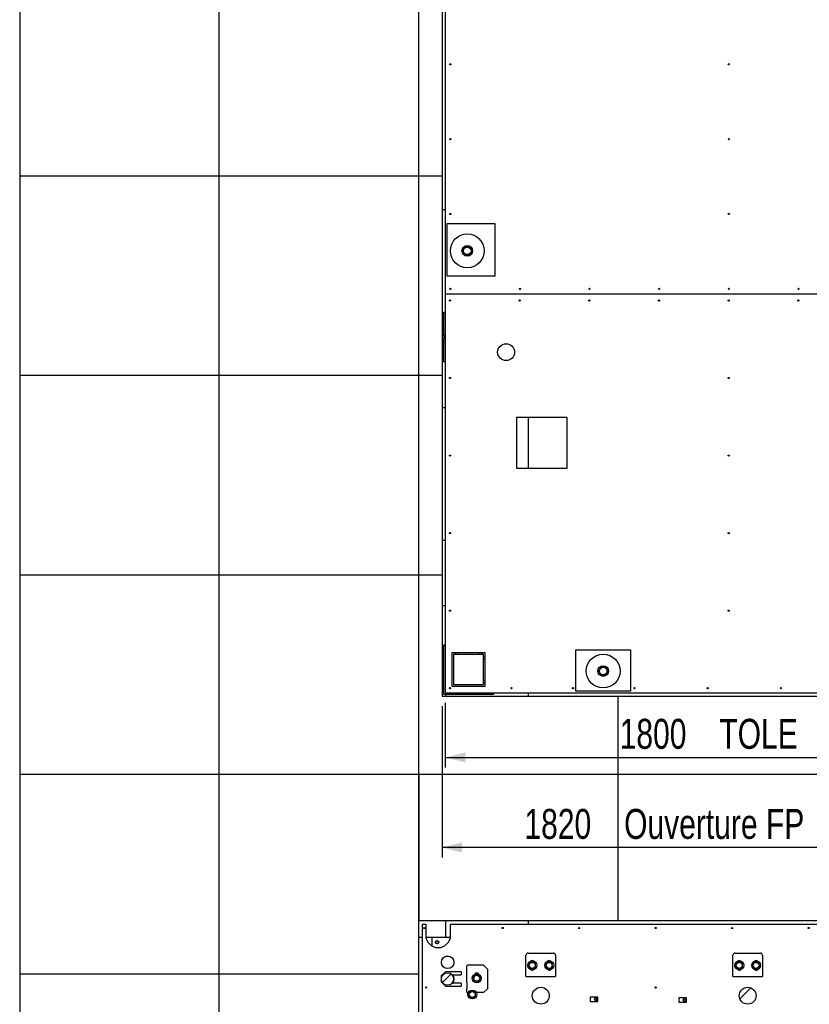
# Model space of a CAD drawing. Header units: millimetres. Extents: x 0 to 841, y 0 to 594.
# Tile 8 of 84: x 214 to 293, y 196 to 295. Entities that reach past the tile are written whole.
import ezdxf

# ---------------------------------------------------------------- set-up
doc = ezdxf.new("R2010")
doc.units = ezdxf.units.MM
doc.layers.add('COTES', color=1, linetype='Continuous')
doc.layers.add('TRAIT-FINS', color=9, linetype='Continuous')
doc.layers.add('TRAIT-FORT', color=4, linetype='Continuous', lineweight=25)
doc.styles.add('SLDTEXTSTYLE0', font='TXT', dxfattribs={"width": 0.75})
doc.dimstyles.new('SLDDIMSTYLE0', dxfattribs={"dimtxt": 3, "dimasz": 2, "dimexe": 0, "dimexo": 0.0625, "dimgap": 0.75, "dimtad": 1, "dimdec": 0, "dimlfac": 30, "dimrnd": 1e-09, "dimzin": 12, "dimdsep": 46, "dimtxsty": 'SLDTEXTSTYLE0', "dimsah": 1, "dimcen": 0.09, "dimadec": 0, "dimazin": 3, "dimtfac": 1, "dimtdec": 0, "dimtofl": 0, "dimtmove": 0, "dimatfit": 3, "dimfxl": 0, "dimfrac": 2, "dimtolj": 1, "dimtzin": 12, "dimarcsym": 0})

# ---------------------------------------------------------------- blocks, each defined once
blk = doc.blocks.new('_D_39')
at = {"layer": 'COTES', "color": 1}
for p, q in [((257.012, 226.383), (257.012, 219.913)), ((317.012, 226.383), (317.012, 219.913)), ((257.012, 220.913), (317.012, 220.913))]:
    blk.add_line(p, q, dxfattribs=at)
for points in [[(257.012, 220.913), (259.012, 220.413), (259.012, 221.413)], [(317.012, 220.913), (315.012, 221.413), (315.012, 220.413)]]:
    blk.add_solid(points, dxfattribs=at)
at = {"layer": 'COTES', "color": 1, "char_height": 3, "attachment_point": 1, "style": 'SLDTEXTSTYLE0'}
for s, insert in [('1800', (274.485, 224.78)), ('TOLE', (284.476, 224.78))]:
    blk.add_mtext(s, dxfattribs=dict(at, insert=insert))
blk = doc.blocks.new('_D_41')
at = {"layer": 'COTES', "color": 1}
for p, q in [((256.679, 226.05), (256.679, 210.885)), ((317.346, 226.05), (317.346, 210.885)), ((317.346, 211.885), (256.679, 211.885))]:
    blk.add_line(p, q, dxfattribs=at)
for points in [[(256.679, 211.885), (258.679, 211.385), (258.679, 212.385)], [(317.346, 211.885), (315.346, 212.385), (315.346, 211.385)]]:
    blk.add_solid(points, dxfattribs=at)
at = {"layer": 'COTES', "color": 1, "char_height": 3, "attachment_point": 1, "style": 'SLDTEXTSTYLE0'}
for s, insert in [('1820', (264.942, 215.752)), ('Ouverture FP', (274.934, 215.752))]:
    blk.add_mtext(s, dxfattribs=dict(at, insert=insert))

msp = doc.modelspace()

# ---------------------------------------------------------------- hatches: boundary and pattern name
at = {"layer": 'TRAIT-FINS'}
h = msp.add_hatch(dxfattribs=at)
h.set_pattern_fill('ANSI31', color=9, angle=3e-322, style=0)
edge = h.paths.add_edge_path(flags=0)
edge.add_arc((263.1, 261.53), 0.847, 0, 360)
h = msp.add_hatch(dxfattribs=at)
h.set_pattern_fill('ANSI31', color=9, angle=3e-322, style=0)
edge = h.paths.add_edge_path(flags=0)
edge.add_arc((257.244, 200.376), 0.63, 0, 360)
h = msp.add_hatch(dxfattribs=at)
h.set_pattern_fill('ANSI31', color=9, angle=3e-322, style=0)
edge = h.paths.add_edge_path(flags=0)
edge.add_arc((257.244, 198.71), 0.63, 0, 360)
h = msp.add_hatch(dxfattribs=at)
h.set_pattern_fill('ANSI31', color=9, angle=3e-322, style=0)
edge = h.paths.add_edge_path(flags=0)
edge.add_arc((266.576, 197.033), 0.847, 0, 360)
h = msp.add_hatch(dxfattribs=at)
h.set_pattern_fill('ANSI31', color=9, angle=3e-322, style=0)
edge = h.paths.add_edge_path(flags=0)
edge.add_arc((287.318, 197.033), 0.847, 0, 360)

# ---------------------------------------------------------------- linework, layer by layer
at = {"layer": 'TRAIT-FORT', "color": 4, "linetype": 'Continuous', "lineweight": 25}
for p, q in [((257.012, 306.047), (257.012, 267.387)), ((214.35, 299.221), (214.35, 279.221)), ((234.35, 279.221), (234.35, 299.221)), ((254.35, 279.221), (254.35, 299.221)), ((256.679, 299.221), (256.679, 279.221)), ((214.35, 279.221), (234.35, 279.221)), ((214.35, 279.221), (214.35, 259.221)), ((234.35, 279.221), (254.35, 279.221)), ((234.35, 259.221), (234.35, 279.221)), ((254.35, 279.221), (256.679, 279.221)), ((254.35, 259.221), (254.35, 279.221)), ((256.679, 279.221), (256.679, 259.221)), ((256.679, 275.821), (257.012, 275.821)), ((257.2, 269.149), (257.2, 274.441)), ((257.2, 274.441), (261.962, 274.441)), ((261.962, 274.441), (261.962, 269.149)), ((261.962, 269.149), (257.2, 269.149)), ((257.012, 267.387), (257.012, 267.38)), ((257.012, 267.387), (314.012, 267.387)), ((257.012, 267.38), (314.012, 267.38)), ((257.012, 267.38), (257.012, 227.383)), ((256.846, 265.55), (257.012, 265.55)), ((256.846, 263.216), (256.846, 265.55)), ((256.846, 263.216), (256.846, 262.883)), ((256.846, 263.216), (257.012, 263.216)), ((257.012, 262.883), (256.846, 262.883)), ((256.846, 260.55), (256.846, 262.883)), ((256.846, 262.488), (256.679, 262.488)), ((257.012, 260.55), (256.846, 260.55)), ((214.35, 259.221), (234.35, 259.221)), ((214.35, 259.221), (214.35, 239.221)), ((234.35, 259.221), (254.35, 259.221)), ((234.35, 239.221), (234.35, 259.221)), ((254.35, 259.221), (256.679, 259.221)), ((254.35, 239.221), (254.35, 259.221)), ((256.679, 259.221), (256.679, 239.221)), ((256.679, 255.988), (257.012, 255.988)), ((269.24, 254.989), (264.161, 254.989)), ((264.161, 254.989), (264.161, 249.909)), ((265.333, 249.909), (265.333, 254.989)), ((269.24, 249.909), (269.24, 254.989)), ((264.161, 249.909), (269.24, 249.909)), ((257.012, 242.654), (256.679, 242.654)), ((214.35, 239.221), (234.35, 239.221)), ((214.35, 239.221), (214.35, 219.221)), ((234.35, 239.221), (254.35, 239.221)), ((234.35, 219.221), (234.35, 239.221)), ((254.35, 239.221), (256.679, 239.221)), ((254.35, 219.221), (254.35, 239.221)), ((256.679, 239.221), (256.679, 227.05)), ((256.679, 236.154), (257.012, 236.154)), ((256.846, 232.216), (257.012, 232.216)), ((256.846, 227.217), (256.846, 232.216)), ((261.012, 231.383), (257.679, 231.383)), ((257.679, 231.383), (257.679, 228.05)), ((257.846, 231.216), (257.846, 228.217)), ((260.846, 231.216), (257.846, 231.216)), ((258.012, 231.383), (258.012, 231.216)), ((258.279, 231.383), (258.279, 231.216)), ((260.412, 231.383), (260.412, 231.216)), ((260.679, 231.383), (260.679, 231.216)), ((260.846, 228.217), (260.846, 231.216)), ((260.846, 231.05), (261.012, 231.05)), ((261.012, 228.05), (261.012, 231.383)), ((270.085, 231.687), (275.588, 231.687)), ((270.085, 227.56), (270.085, 231.687)), ((275.588, 231.687), (275.588, 227.56)), ((260.846, 230.783), (261.012, 230.783)), ((257.679, 228.05), (261.012, 228.05)), ((257.846, 228.217), (260.846, 228.217)), ((260.846, 228.65), (261.012, 228.65)), ((260.846, 228.383), (261.012, 228.383)), ((256.679, 227.05), (274.35, 227.05)), ((261.846, 227.217), (256.846, 227.217)), ((257.012, 227.383), (317.012, 227.383)), ((257.033, 227.217), (257.033, 227.05)), ((261.846, 227.383), (261.846, 227.217)), ((265.333, 227.05), (265.333, 227.383)), ((275.588, 227.56), (270.085, 227.56)), ((274.35, 219.221), (274.35, 227.05)), ((274.35, 227.05), (294.35, 227.05)), ((214.35, 219.221), (234.35, 219.221)), ((214.35, 219.221), (214.35, 199.221)), ((234.35, 219.221), (254.35, 219.221)), ((234.35, 199.221), (234.35, 219.221)), ((254.35, 219.221), (274.35, 219.221)), ((254.35, 199.221), (254.35, 219.221)), ((254.35, 219.221), (254.35, 204.55)), ((274.35, 219.221), (294.35, 219.221)), ((274.35, 204.55), (274.35, 219.221)), ((274.35, 204.55), (254.35, 204.55)), ((257.033, 204.55), (257.033, 202.883)), ((265.333, 204.216), (265.333, 204.55)), ((294.35, 204.55), (274.35, 204.55)), ((254.692, 204.216), (254.692, 167.553)), ((254.692, 204.216), (255.044, 204.216)), ((255.044, 204.216), (255.044, 203.1)), ((257.544, 203.1), (257.544, 204.216)), ((257.544, 204.216), (321.692, 204.216)), ((254.692, 202.854), (254.35, 202.854)), ((255.692, 202.854), (255.069, 202.854)), ((255.692, 202.004), (255.692, 202.883)), ((255.692, 202.883), (257.525, 202.883)), ((265.091, 198.948), (265.091, 201.085)), ((265.303, 201.297), (267.843, 201.297)), ((268.054, 201.085), (268.054, 198.948)), ((285.834, 198.948), (285.834, 201.085)), ((286.046, 201.297), (288.586, 201.297)), ((288.798, 201.085), (288.798, 198.948)), ((257.028, 199.436), (256.605, 199.013)), ((258.601, 199.436), (257.028, 199.436)), ((258.601, 199.436), (258.601, 199.139)), ((259.17, 199.68), (259.17, 200.036)), ((259.17, 199.054), (259.17, 199.68)), ((260.838, 200.092), (259.255, 200.092)), ((261.262, 199.669), (260.838, 200.092)), ((261.262, 197.764), (261.262, 199.669)), ((214.35, 199.221), (234.35, 199.221)), ((214.35, 199.221), (214.35, 179.221)), ((234.35, 199.221), (254.35, 199.221)), ((234.35, 179.221), (234.35, 199.221)), ((254.35, 179.221), (254.35, 199.221)), ((256.605, 199.013), (256.605, 198.42)), ((256.605, 198.42), (257.028, 197.997)), ((257.705, 199.139), (258.601, 199.139)), ((259.17, 199.054), (259.17, 199.047)), ((259.17, 198.386), (259.17, 199.047)), ((259.17, 198.386), (259.17, 198.379)), ((259.17, 198.379), (259.17, 197.753)), ((265.091, 198.948), (268.054, 198.948)), ((285.834, 198.948), (288.798, 198.948)), ((257.028, 197.997), (258.601, 197.997)), ((258.601, 198.294), (257.717, 198.294)), ((258.601, 198.294), (258.601, 197.997)), ((259.17, 197.397), (259.17, 197.753)), ((260.838, 197.341), (261.262, 197.764)), ((259.301, 197.341), (259.255, 197.341)), ((260.838, 197.341), (260.12, 197.341)), ((271.526, 196.901), (271.526, 196.461)), ((272.284, 196.893), (271.526, 196.901)), ((271.526, 196.461), (272.284, 196.461)), ((272.284, 196.461), (272.284, 196.893)), ((280.419, 196.82), (280.419, 196.38)), ((281.176, 196.811), (280.419, 196.82)), ((281.176, 196.38), (281.176, 196.811)), ((280.419, 196.38), (281.176, 196.38))]:
    msp.add_line(p, q, dxfattribs=at)
for centre, radius in [((257.512, 290.383), 0.0567), ((285.429, 290.383), 0.0567), ((257.512, 282.884), 0.0567), ((285.429, 282.884), 0.0567), ((257.512, 275.385), 0.0567), ((285.429, 275.385), 0.0567), ((259.211, 271.689), 1.693), ((259.211, 271.689), 0.533), ((259.211, 271.689), 0.38), ((257.512, 267.887), 0.0567), ((264.491, 267.887), 0.0567), ((271.471, 267.887), 0.0567), ((278.45, 267.887), 0.0567), ((285.429, 267.887), 0.0567), ((292.408, 267.887), 0.0567), ((257.479, 266.713), 0.0567), ((264.462, 266.713), 0.0567), ((271.446, 266.713), 0.0567), ((278.429, 266.713), 0.0567), ((285.412, 266.713), 0.0567), ((292.396, 266.713), 0.0567), ((263.1, 261.53), 0.847), ((257.479, 258.941), 0.0567), ((285.412, 258.941), 0.0567), ((257.479, 251.168), 0.0567), ((285.412, 251.168), 0.0567), ((257.479, 243.395), 0.0567), ((285.412, 243.395), 0.0567), ((257.479, 235.623), 0.0567), ((285.412, 235.623), 0.0567), ((272.836, 229.571), 1.693), ((272.836, 229.571), 0.533), ((272.836, 229.571), 0.38), ((257.479, 227.85), 0.0567), ((263.646, 227.85), 0.0567), ((269.812, 227.85), 0.0567), ((275.979, 227.85), 0.0567), ((283.312, 227.85), 0.0567), ((290.646, 227.85), 0.0567), ((254.892, 203.816), 0.0567), ((262.759, 203.816), 0.0567), ((270.426, 203.816), 0.0567), ((278.092, 203.816), 0.0567), ((285.759, 203.816), 0.0567), ((293.426, 203.816), 0.0567), ((256.192, 202.383), 0.167), ((256.192, 202.383), 0.143), ((257.244, 200.383), 0.63), ((257.244, 200.376), 0.63), ((265.73, 200.069), 0.45), ((265.73, 200.069), 0.301), ((267.424, 200.069), 0.45), ((267.424, 200.069), 0.301), ((286.474, 200.069), 0.45), ((286.474, 200.069), 0.301), ((288.167, 200.069), 0.45), ((288.167, 200.069), 0.301), ((257.244, 198.71), 0.63), ((260.166, 198.783), 0.45), ((260.166, 198.783), 0.301), ((255.092, 197.856), 0.0567), ((259.711, 197.154), 0.45), ((259.711, 197.154), 0.301), ((266.576, 197.033), 0.847), ((278.092, 197.856), 0.0567), ((287.318, 197.033), 0.847), ((272.073, 196.681), 0.111), ((280.966, 196.6), 0.111)]:
    msp.add_circle(centre, radius, dxfattribs=at)
for centre, radius, start, end in [((256.294, 203.1), 1.25, 180, 0), ((265.303, 201.085), 0.212, 90, 180.00003), ((265.726, 200.281), 0.265, 50.99946, 131.32847), ((267.419, 200.281), 0.265, 51.78939, 130.53908), ((267.843, 201.085), 0.212, 359.99997, 90), ((286.046, 201.085), 0.212, 90, 180.00003), ((286.469, 200.281), 0.265, 54.78434, 127.54593), ((288.163, 200.281), 0.265, 51.6987, 130.62966), ((288.586, 201.085), 0.212, 359.99997, 90), ((265.726, 199.858), 0.265, 220.7347, 316.94309), ((267.419, 199.858), 0.265, 226.62715, 311.0463), ((286.469, 199.858), 0.265, 228.65802, 309.01409), ((288.163, 199.858), 0.265, 226.84992, 310.82338), ((257.244, 198.716), 0.63, 317.89289, 42.10711), ((260.154, 199.097), 0.224, 23.27272, 161.25588)]:
    msp.add_arc(centre, radius, start, end, dxfattribs=at)
for centre, start_param, end_param in [((259.255, 200.036), 1.570796, 3.141593), ((259.255, 197.397), 3.141593, 4.712389)]:
    msp.add_ellipse(centre, major_axis=(0.0847, 0), ratio=0.666667, start_param=start_param, end_param=end_param, dxfattribs=at)
for points, knots in [([(258.983, 272.091), (258.962, 272.056), (258.921, 271.986), (258.861, 271.883), (258.803, 271.784), (258.767, 271.723), (258.749, 271.692)], [0, 0, 0, 0, 0.264522, 0.535055, 0.765371, 1, 1, 1, 1]), ([(258.977, 271.291), (258.963, 271.316), (258.934, 271.367), (258.885, 271.453), (258.831, 271.549), (258.784, 271.631), (258.757, 271.679), (258.749, 271.692)], [0, 0, 0, 0, 0.192118, 0.386155, 0.637835, 0.896803, 1, 1, 1, 1]), ([(258.983, 272.091), (259.023, 272.09), (259.104, 272.09), (259.224, 272.089), (259.339, 272.088), (259.409, 272.088), (259.445, 272.088)], [0, 0, 0, 0, 0.264636, 0.534972, 0.765401, 1, 1, 1, 1]), ([(259.439, 271.288), (259.46, 271.322), (259.501, 271.392), (259.561, 271.496), (259.619, 271.595), (259.655, 271.655), (259.673, 271.686)], [0, 0, 0, 0, 0.2645222, 0.5351231, 0.7653711, 1, 1, 1, 1]), ([(259.673, 271.686), (259.658, 271.711), (259.63, 271.762), (259.581, 271.848), (259.526, 271.944), (259.479, 272.027), (259.452, 272.074), (259.445, 272.088)], [0, 0, 0, 0, 0.1921154, 0.3861491, 0.6382971, 0.8972606, 1, 1, 1, 1]), ([(259.439, 271.288), (259.399, 271.288), (259.318, 271.289), (259.198, 271.289), (259.083, 271.29), (259.013, 271.291), (258.977, 271.291)], [0, 0, 0, 0, 0.264637, 0.534973, 0.765268, 1, 1, 1, 1]), ([(272.608, 229.972), (272.588, 229.938), (272.547, 229.868), (272.486, 229.764), (272.428, 229.665), (272.392, 229.604), (272.374, 229.574)], [0, 0, 0, 0, 0.264451, 0.534842, 0.765038, 1, 1, 1, 1]), ([(272.608, 229.972), (272.648, 229.972), (272.729, 229.971), (272.849, 229.97), (272.964, 229.97), (273.034, 229.969), (273.07, 229.969)], [0, 0, 0, 0, 0.2645384, 0.5349134, 0.7653699, 1, 1, 1, 1]), ([(273.298, 229.567), (273.284, 229.593), (273.255, 229.643), (273.206, 229.73), (273.151, 229.826), (273.104, 229.908), (273.078, 229.956), (273.07, 229.969)], [0, 0, 0, 0, 0.192117, 0.386153, 0.638304, 0.896739, 1, 1, 1, 1]), ([(272.603, 229.172), (272.588, 229.197), (272.559, 229.248), (272.511, 229.334), (272.456, 229.43), (272.409, 229.513), (272.382, 229.56), (272.374, 229.574)], [0, 0, 0, 0, 0.192116, 0.38615, 0.638298, 0.897196, 1, 1, 1, 1]), ([(273.065, 229.169), (273.024, 229.169), (272.943, 229.17), (272.823, 229.171), (272.709, 229.172), (272.638, 229.172), (272.603, 229.172)], [0, 0, 0, 0, 0.264637, 0.534977, 0.765271, 1, 1, 1, 1]), ([(273.065, 229.169), (273.085, 229.204), (273.126, 229.274), (273.187, 229.377), (273.244, 229.476), (273.28, 229.537), (273.298, 229.567)], [0, 0, 0, 0, 0.2648586, 0.534869, 0.7654781, 1, 1, 1, 1]), ([(265.685, 200.432), (265.66, 200.413), (265.609, 200.374), (265.533, 200.317), (265.46, 200.262), (265.416, 200.229), (265.393, 200.212)], [0, 0, 0, 0, 0.264822, 0.535057, 0.765516, 1, 1, 1, 1]), ([(265.685, 200.432), (265.714, 200.42), (265.773, 200.395), (265.861, 200.358), (265.945, 200.323), (265.996, 200.301), (266.022, 200.29)], [0, 0, 0, 0, 0.264755, 0.534912, 0.76536, 1, 1, 1, 1]), ([(267.378, 200.432), (267.353, 200.413), (267.302, 200.374), (267.226, 200.317), (267.154, 200.262), (267.109, 200.229), (267.087, 200.212)], [0, 0, 0, 0, 0.264822, 0.535057, 0.765516, 1, 1, 1, 1]), ([(267.378, 200.432), (267.408, 200.42), (267.467, 200.395), (267.554, 200.358), (267.638, 200.323), (267.689, 200.301), (267.715, 200.29)], [0, 0, 0, 0, 0.264756, 0.534914, 0.765205, 1, 1, 1, 1]), ([(286.428, 200.432), (286.403, 200.413), (286.352, 200.374), (286.276, 200.317), (286.204, 200.262), (286.159, 200.229), (286.137, 200.212)], [0, 0, 0, 0, 0.264921, 0.534984, 0.765413, 1, 1, 1, 1]), ([(286.428, 200.432), (286.458, 200.42), (286.517, 200.395), (286.604, 200.358), (286.688, 200.323), (286.739, 200.301), (286.765, 200.29)], [0, 0, 0, 0, 0.264642, 0.534997, 0.765323, 1, 1, 1, 1]), ([(288.122, 200.432), (288.096, 200.413), (288.045, 200.374), (287.969, 200.317), (287.897, 200.262), (287.853, 200.229), (287.83, 200.212)], [0, 0, 0, 0, 0.264823, 0.534922, 0.765382, 1, 1, 1, 1]), ([(288.122, 200.432), (288.151, 200.42), (288.21, 200.395), (288.298, 200.358), (288.381, 200.323), (288.433, 200.301), (288.459, 200.29)], [0, 0, 0, 0, 0.264755, 0.535069, 0.76536, 1, 1, 1, 1]), ([(265.439, 199.849), (265.433, 199.895), (265.423, 199.972), (265.41, 200.082), (265.4, 200.157), (265.395, 200.2), (265.393, 200.212)], [0, 0, 0, 0, 0.386394, 0.63881, 0.897665, 1, 1, 1, 1]), ([(265.775, 199.707), (265.746, 199.719), (265.687, 199.744), (265.6, 199.781), (265.516, 199.816), (265.465, 199.838), (265.439, 199.849)], [0, 0, 0, 0, 0.264755, 0.535069, 0.76536, 1, 1, 1, 1]), ([(265.775, 199.707), (265.801, 199.726), (265.852, 199.764), (265.928, 199.822), (266, 199.876), (266.045, 199.91), (266.067, 199.927)], [0, 0, 0, 0, 0.264525, 0.534869, 0.765421, 1, 1, 1, 1]), ([(266.067, 199.927), (266.061, 199.973), (266.052, 200.05), (266.038, 200.161), (266.029, 200.235), (266.023, 200.278), (266.022, 200.29)], [0, 0, 0, 0, 0.386135, 0.638382, 0.897733, 1, 1, 1, 1]), ([(267.132, 199.849), (267.126, 199.895), (267.117, 199.972), (267.103, 200.082), (267.094, 200.157), (267.088, 200.2), (267.087, 200.212)], [0, 0, 0, 0, 0.386394, 0.63881, 0.897665, 1, 1, 1, 1]), ([(267.469, 199.707), (267.44, 199.719), (267.38, 199.744), (267.293, 199.781), (267.209, 199.816), (267.158, 199.838), (267.132, 199.849)], [0, 0, 0, 0, 0.264755, 0.535069, 0.76536, 1, 1, 1, 1]), ([(267.469, 199.707), (267.494, 199.726), (267.545, 199.764), (267.621, 199.822), (267.694, 199.877), (267.738, 199.91), (267.76, 199.927)], [0, 0, 0, 0, 0.264526, 0.534734, 0.765287, 1, 1, 1, 1]), ([(267.76, 199.927), (267.755, 199.973), (267.745, 200.05), (267.731, 200.161), (267.722, 200.235), (267.717, 200.278), (267.715, 200.29)], [0, 0, 0, 0, 0.386135, 0.638382, 0.897733, 1, 1, 1, 1]), ([(286.182, 199.849), (286.176, 199.895), (286.167, 199.972), (286.153, 200.082), (286.144, 200.157), (286.138, 200.2), (286.137, 200.212)], [0, 0, 0, 0, 0.386394, 0.638811, 0.897644, 1, 1, 1, 1]), ([(286.519, 199.707), (286.49, 199.719), (286.43, 199.744), (286.343, 199.781), (286.259, 199.816), (286.208, 199.838), (286.182, 199.849)], [0, 0, 0, 0, 0.264601, 0.5349152, 0.7652058, 1, 1, 1, 1]), ([(286.519, 199.707), (286.544, 199.726), (286.595, 199.764), (286.671, 199.822), (286.744, 199.877), (286.788, 199.91), (286.81, 199.927)], [0, 0, 0, 0, 0.264624, 0.534796, 0.765319, 1, 1, 1, 1]), ([(286.81, 199.927), (286.805, 199.973), (286.795, 200.05), (286.781, 200.161), (286.772, 200.235), (286.767, 200.278), (286.765, 200.29)], [0, 0, 0, 0, 0.386148, 0.638369, 0.897715, 1, 1, 1, 1]), ([(287.875, 199.849), (287.87, 199.895), (287.86, 199.972), (287.846, 200.082), (287.837, 200.157), (287.832, 200.2), (287.83, 200.212)], [0, 0, 0, 0, 0.386394, 0.63881, 0.897665, 1, 1, 1, 1]), ([(288.212, 199.707), (288.183, 199.719), (288.124, 199.744), (288.036, 199.781), (287.952, 199.816), (287.901, 199.838), (287.875, 199.849)], [0, 0, 0, 0, 0.264756, 0.534914, 0.765205, 1, 1, 1, 1]), ([(288.212, 199.707), (288.237, 199.726), (288.289, 199.764), (288.364, 199.822), (288.437, 199.876), (288.481, 199.91), (288.504, 199.927)], [0, 0, 0, 0, 0.264525, 0.534869, 0.765421, 1, 1, 1, 1]), ([(288.504, 199.927), (288.498, 199.973), (288.488, 200.05), (288.475, 200.161), (288.466, 200.235), (288.46, 200.278), (288.459, 200.29)], [0, 0, 0, 0, 0.386135, 0.638361, 0.897713, 1, 1, 1, 1]), ([(260.121, 199.146), (260.096, 199.127), (260.044, 199.088), (259.969, 199.03), (259.896, 198.976), (259.852, 198.942), (259.829, 198.925)], [0, 0, 0, 0, 0.264624, 0.535208, 0.765319, 1, 1, 1, 1]), ([(259.874, 198.562), (259.869, 198.609), (259.859, 198.685), (259.845, 198.796), (259.836, 198.87), (259.831, 198.913), (259.829, 198.925)], [0, 0, 0, 0, 0.3861405, 0.6383694, 0.8970539, 1, 1, 1, 1]), ([(260.211, 198.42), (260.182, 198.432), (260.123, 198.457), (260.035, 198.494), (259.952, 198.53), (259.9, 198.551), (259.874, 198.562)], [0, 0, 0, 0, 0.264601, 0.5349152, 0.7652058, 1, 1, 1, 1]), ([(260.121, 199.146), (260.15, 199.133), (260.209, 199.108), (260.297, 199.071), (260.381, 199.036), (260.432, 199.014), (260.458, 199.003)], [0, 0, 0, 0, 0.264642, 0.534997, 0.765323, 1, 1, 1, 1]), ([(260.211, 198.42), (260.237, 198.439), (260.288, 198.478), (260.363, 198.535), (260.436, 198.59), (260.481, 198.624), (260.503, 198.64)], [0, 0, 0, 0, 0.264624, 0.535208, 0.765319, 1, 1, 1, 1]), ([(260.503, 198.64), (260.497, 198.687), (260.488, 198.763), (260.474, 198.874), (260.465, 198.949), (260.459, 198.991), (260.458, 199.003)], [0, 0, 0, 0, 0.386148, 0.638369, 0.897715, 1, 1, 1, 1]), ([(259.666, 197.517), (259.64, 197.498), (259.589, 197.459), (259.513, 197.402), (259.441, 197.347), (259.396, 197.313), (259.374, 197.296)], [0, 0, 0, 0, 0.264624, 0.535208, 0.765319, 1, 1, 1, 1]), ([(259.666, 197.517), (259.695, 197.505), (259.754, 197.479), (259.841, 197.443), (259.925, 197.407), (259.976, 197.385), (260.002, 197.374)], [0, 0, 0, 0, 0.264642, 0.534997, 0.765323, 1, 1, 1, 1]), ([(260.048, 197.012), (260.042, 197.058), (260.032, 197.134), (260.018, 197.245), (260.009, 197.32), (260.004, 197.362), (260.002, 197.374)], [0, 0, 0, 0, 0.386148, 0.638369, 0.897715, 1, 1, 1, 1]), ([(259.419, 196.934), (259.413, 196.98), (259.404, 197.056), (259.39, 197.167), (259.381, 197.241), (259.375, 197.284), (259.374, 197.296)], [0, 0, 0, 0, 0.38614, 0.63839, 0.897054, 1, 1, 1, 1]), ([(259.756, 196.791), (259.727, 196.804), (259.668, 196.829), (259.58, 196.865), (259.496, 196.901), (259.445, 196.923), (259.419, 196.934)], [0, 0, 0, 0, 0.264601, 0.5349152, 0.7652058, 1, 1, 1, 1]), ([(259.756, 196.791), (259.781, 196.81), (259.832, 196.849), (259.908, 196.906), (259.981, 196.961), (260.025, 196.995), (260.048, 197.012)], [0, 0, 0, 0, 0.264624, 0.535208, 0.765319, 1, 1, 1, 1]), ([(272.073, 196.816), (272.052, 196.804), (272.013, 196.781), (271.975, 196.759), (271.956, 196.748)], [0, 0, 0, 0, 0.534075, 1, 1, 1, 1]), ([(271.956, 196.748), (271.956, 196.731), (271.956, 196.692), (271.956, 196.645), (271.956, 196.618), (271.956, 196.614)], [0, 0, 0, 0, 0.385086, 0.895845, 1, 1, 1, 1]), ([(272.073, 196.546), (272.052, 196.558), (272.013, 196.581), (271.975, 196.603), (271.956, 196.614)], [0, 0, 0, 0, 0.534504, 1, 1, 1, 1]), ([(272.073, 196.816), (272.094, 196.804), (272.133, 196.781), (272.172, 196.759), (272.19, 196.748)], [0, 0, 0, 0, 0.534474, 1, 1, 1, 1]), ([(272.073, 196.546), (272.094, 196.558), (272.133, 196.581), (272.172, 196.603), (272.19, 196.614)], [0, 0, 0, 0, 0.534903, 1, 1, 1, 1]), ([(272.19, 196.748), (272.19, 196.731), (272.19, 196.692), (272.19, 196.645), (272.19, 196.618), (272.19, 196.614)], [0, 0, 0, 0, 0.385086, 0.895845, 1, 1, 1, 1]), ([(280.966, 196.734), (280.945, 196.722), (280.906, 196.7), (280.867, 196.677), (280.849, 196.667)], [0, 0, 0, 0, 0.534504, 1, 1, 1, 1]), ([(280.849, 196.667), (280.849, 196.65), (280.849, 196.61), (280.849, 196.564), (280.849, 196.537), (280.849, 196.532)], [0, 0, 0, 0, 0.385107, 0.894037, 1, 1, 1, 1]), ([(280.966, 196.465), (280.945, 196.477), (280.906, 196.499), (280.867, 196.522), (280.849, 196.532)], [0, 0, 0, 0, 0.534504, 1, 1, 1, 1]), ([(280.966, 196.734), (280.986, 196.722), (281.025, 196.7), (281.064, 196.677), (281.082, 196.667)], [0, 0, 0, 0, 0.534903, 1, 1, 1, 1]), ([(280.966, 196.465), (280.986, 196.477), (281.025, 196.499), (281.064, 196.522), (281.082, 196.532)], [0, 0, 0, 0, 0.534903, 1, 1, 1, 1]), ([(281.082, 196.667), (281.082, 196.65), (281.082, 196.61), (281.082, 196.564), (281.082, 196.537), (281.082, 196.532)], [0, 0, 0, 0, 0.385107, 0.894037, 1, 1, 1, 1])]:
    msp.add_open_spline(points, degree=3, knots=knots, dxfattribs=at)

# ---------------------------------------------------------------- dimensions: what is measured, and where the dimension line sits
at = {"layer": 'COTES', "color": 1}
for base, p1, p2, text, picture, middle in [((256.679, 211.885), (317.346, 227.05), (256.679, 227.05), '<> Ouverture FP', '_D_41', (282.396, 211.885)), ((317.012, 220.913), (257.012, 227.383), (317.012, 227.383), '<> TOLE', '_D_39', (284.058, 220.913))]:
    dim = msp.add_linear_dim(base=base, p1=p1, p2=p2, text=text, dimstyle='SLDDIMSTYLE0', dxfattribs=at)
    dim.commit()
    dim.dimension.update_dxf_attribs({"geometry": picture, "text_midpoint": middle, "dimtype": 160})

doc.saveas('drawing.dxf')
